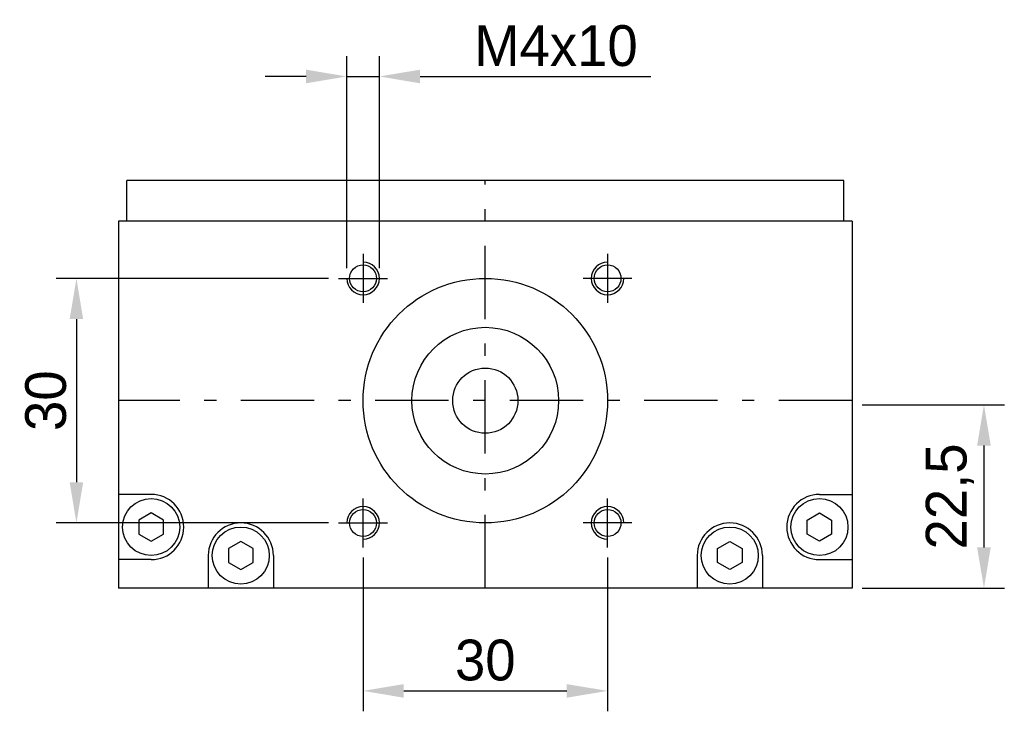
# Model space of a CAD drawing. Extents: x -56 to 589, y 202 to 472.
# Tile 3 of 4: x 86 to 207, y 359 to 444. Entities that reach past the tile are written whole.
import ezdxf

# ---------------------------------------------------------------- set-up
doc = ezdxf.new("R2010")
doc.units = 0
doc.header["$LTSCALE"] = 1.5
doc.linetypes.add('PL2', pattern=[11, 6, -2, 1, -2])
doc.linetypes.add('TR2', pattern=[5, 3, -2])
doc.layers.get('0').update_dxf_attribs({"linetype": 'CONTINUOUS'})
doc.layers.get('DEFPOINTS').update_dxf_attribs({"linetype": 'CONTINUOUS'})
for name, color, linetype in [('ASSI', 241, 'PL2'), ('QUOTE', 60, 'CONTINUOUS'), ('TRATTEGGI', 1, 'TR2')]:
    doc.layers.add(name, color=color, linetype=linetype)
doc.dimstyles.get("Standard").update_dxf_attribs({"dimtxt": 0.18, "dimasz": 0.18, "dimexe": 0.18, "dimexo": 0.0625, "dimgap": 0.09, "dimtad": 0, "dimtih": 1, "dimtoh": 1, "dimdec": 4, "dimzin": 0, "dimdsep": 46, "dimtxsty": 'STANDARD', "dimcen": 0.09, "dimadec": 0, "dimazin": 0, "dimtfac": 1, "dimtdec": 4, "dimtofl": 0, "dimtmove": 0, "dimatfit": 3, "dimfxl": 1, "dimtolj": 1, "dimtzin": 0, "dimarcsym": 0})

# ---------------------------------------------------------------- blocks, each defined once
blk = doc.blocks.new('*D84')
at = {"color": 0, "linetype": 'ByBlock', "transparency": 16777216}
for p, q in [((189.11, 396.57), (206.55, 396.57)), ((204.05, 391.57), (204.05, 379.07)), ((189.11, 374.07), (206.55, 374.07))]:
    blk.add_line(p, q, dxfattribs=at)
for points in [[(203.21, 391.57), (204.88, 391.57), (204.05, 396.57)], [(203.21, 379.07), (204.88, 379.07), (204.05, 374.07)]]:
    blk.add_solid(points, dxfattribs=at)
at = {"layer": 'DEFPOINTS', "color": 0, "linetype": 'ByBlock', "transparency": 16777216}
for p in [(187.86, 396.57), (187.86, 374.07), (204.05, 374.07)]:
    blk.add_point(p, dxfattribs=at)
at = {"color": 0, "linetype": 'ByBlock', "transparency": 16777216, "insert": (199.88, 385.32), "char_height": 5, "attachment_point": 5, "rotation": 90}
blk.add_mtext('\\A1;22,5', dxfattribs=at)
blk = doc.blocks.new('*D86')
at = {"color": 0, "linetype": 'ByBlock', "transparency": 16777216}
for p, q in [((127.86, 377.82), (127.86, 358.97)), ((157.86, 377.82), (157.86, 358.97)), ((132.86, 361.47), (152.86, 361.47))]:
    blk.add_line(p, q, dxfattribs=at)
for points in [[(132.86, 362.3), (132.86, 360.63), (127.86, 361.47)], [(152.86, 362.3), (152.86, 360.63), (157.86, 361.47)]]:
    blk.add_solid(points, dxfattribs=at)
at = {"layer": 'DEFPOINTS', "color": 0, "linetype": 'ByBlock', "transparency": 16777216}
for p in [(127.86, 379.07), (157.86, 379.07), (157.86, 361.47)]:
    blk.add_point(p, dxfattribs=at)
at = {"color": 0, "linetype": 'ByBlock', "transparency": 16777216, "insert": (142.86, 365.22), "char_height": 5, "attachment_point": 5}
blk.add_mtext('\\A1;30', dxfattribs=at)
blk = doc.blocks.new('*D87')
at = {"color": 0, "linetype": 'ByBlock', "transparency": 16777216}
for p, q in [((123.61, 412.07), (90.19, 412.07)), ((92.69, 407.07), (92.69, 387.07)), ((123.61, 382.07), (90.19, 382.07))]:
    blk.add_line(p, q, dxfattribs=at)
for points in [[(91.86, 407.07), (93.52, 407.07), (92.69, 412.07)], [(91.86, 387.07), (93.52, 387.07), (92.69, 382.07)]]:
    blk.add_solid(points, dxfattribs=at)
at = {"layer": 'DEFPOINTS', "color": 0, "linetype": 'ByBlock', "transparency": 16777216}
for p in [(124.86, 412.07), (92.69, 382.07), (124.86, 382.07)]:
    blk.add_point(p, dxfattribs=at)
at = {"color": 0, "linetype": 'ByBlock', "transparency": 16777216, "insert": (88.94, 397.07), "char_height": 5, "attachment_point": 5, "rotation": 90}
blk.add_mtext('\\A1;30', dxfattribs=at)
blk = doc.blocks.new('*D96')
at = {"color": 0, "linetype": 'ByBlock', "transparency": 16777216}
for p, q in [((125.86, 413.32), (125.86, 439.34)), ((129.86, 413.32), (129.86, 439.34)), ((120.86, 436.84), (115.86, 436.84)), ((125.86, 436.84), (129.86, 436.84)), ((134.86, 436.84), (163.19, 436.84))]:
    blk.add_line(p, q, dxfattribs=at)
for points in [[(120.86, 437.67), (120.86, 436), (125.86, 436.84)], [(134.86, 437.67), (134.86, 436), (129.86, 436.84)]]:
    blk.add_solid(points, dxfattribs=at)
at = {"layer": 'DEFPOINTS', "color": 0, "linetype": 'ByBlock', "transparency": 16777216}
for p in [(129.86, 436.84), (125.86, 412.07), (129.86, 412.07)]:
    blk.add_point(p, dxfattribs=at)
at = {"color": 0, "linetype": 'ByBlock', "transparency": 16777216, "insert": (151.53, 440.59), "char_height": 5, "attachment_point": 5}
blk.add_mtext('\\A1;M4x10', dxfattribs=at)

msp = doc.modelspace()

# ---------------------------------------------------------------- linework, layer by layer
at = {"color": 0}
for p, q in [((186.86, 424.07), (98.86, 424.07)), ((98.86, 419.07), (98.86, 424.07)), ((186.86, 419.07), (186.86, 424.07)), ((187.86, 419.07), (97.86, 419.07)), ((97.86, 419.07), (97.86, 374.07)), ((97.86, 418.42), (97.86, 374.47)), ((187.86, 419.07), (187.86, 374.07)), ((97.86, 410.57), (97.86, 385.14)), ((101.86, 385.57), (97.86, 385.57)), ((183.86, 385.57), (187.86, 385.57)), ((97.86, 378.99), (97.86, 375.57)), ((101.86, 377.57), (97.86, 377.57)), ((108.86, 378.07), (108.86, 374.07)), ((116.86, 378.07), (116.86, 374.07)), ((168.86, 378.07), (168.86, 374.07)), ((176.86, 378.07), (176.86, 374.07)), ((183.86, 377.57), (187.86, 377.57)), ((187.86, 374.07), (97.86, 374.07))]:
    msp.add_line(p, q, dxfattribs=at)
for points in [[(100.36, 380.7), (101.86, 379.84), (103.36, 380.7), (103.36, 382.43), (101.86, 383.3), (100.36, 382.43)], [(185.36, 380.7), (183.86, 379.84), (182.36, 380.7), (182.36, 382.43), (183.86, 383.3), (185.36, 382.43)], [(111.36, 377.2), (112.86, 376.34), (114.36, 377.2), (114.36, 378.93), (112.86, 379.8), (111.36, 378.93)], [(174.36, 377.2), (172.86, 376.34), (171.36, 377.2), (171.36, 378.93), (172.86, 379.8), (174.36, 378.93)]]:
    msp.add_lwpolyline(points, close=True, dxfattribs=at)
for centre, radius in [((127.86, 412.07), 1.65), ((157.86, 412.07), 1.65), ((142.86, 397.07), 15), ((142.86, 397.07), 9), ((142.86, 397.07), 4), ((101.86, 381.57), 3.5), ((183.86, 381.57), 3.5), ((127.86, 382.07), 1.65), ((157.86, 382.07), 1.65), ((112.86, 378.07), 3.5), ((172.86, 378.07), 3.5)]:
    msp.add_circle(centre, radius, dxfattribs=at)
for centre, start, end in [((101.86, 381.57), 270, 90), ((183.86, 381.57), 90, 270), ((112.86, 378.07), 0, 180), ((172.86, 378.07), 0, 180)]:
    msp.add_arc(centre, 4, start, end, dxfattribs=at)
at = {"layer": 'ASSI', "color": 0}
for p, q in [((142.86, 374.07), (142.86, 424.07)), ((127.86, 415.07), (127.86, 409.07)), ((157.86, 415.07), (157.86, 409.07)), ((124.86, 412.07), (130.86, 412.07)), ((160.86, 412.07), (154.86, 412.07)), ((187.86, 397.07), (97.86, 397.07)), ((127.86, 379.07), (127.86, 385.07)), ((157.86, 379.07), (157.86, 385.07)), ((124.86, 382.07), (130.86, 382.07)), ((160.86, 382.07), (154.86, 382.07))]:
    msp.add_line(p, q, dxfattribs=at)
at = {"layer": 'TRATTEGGI', "color": 0, "linetype": 'Continuous'}
for centre, start, end in [((127.86, 412.07), 180, 90), ((157.86, 412.07), 90, 360), ((127.86, 382.07), 270, 180), ((157.86, 382.07), 360, 270)]:
    msp.add_arc(centre, 2, start, end, dxfattribs=at)

# ---------------------------------------------------------------- dimensions: what is measured, and where the dimension line sits
at = {"layer": 'QUOTE', "color": 0}
dim = msp.add_linear_dim(base=(129.86, 436.84), p1=(125.86, 412.07), p2=(129.86, 412.07), text='M<>x10', dimstyle='STANDARD', override={"dimscale": 2, "dimtxt": 2.5, "dimasz": 2.5, "dimexe": 1.25, "dimexo": 0.625, "dimgap": 0.625, "dimtad": 1, "dimtih": 0, "dimtoh": 0, "dimdec": 1, "dimzin": 8, "dimlunit": 6, "dimcen": 2.5, "dimtofl": 1}, dxfattribs=at)
dim.commit()
dim.dimension.update_dxf_attribs({"geometry": '*D96', "text_midpoint": (151.53, 440.59)})
for base, p1, p2, picture, middle in [((92.69, 382.07), (124.86, 412.07), (124.86, 382.07), '*D87', (88.94, 397.07)), ((204.05, 374.07), (187.86, 396.57), (187.86, 374.07), '*D84', (199.88, 385.32))]:
    dim = msp.add_linear_dim(base=base, p1=p1, p2=p2, angle=90, dimstyle='STANDARD', override={"dimscale": 2, "dimtxt": 2.5, "dimasz": 2.5, "dimexe": 1.25, "dimexo": 0.625, "dimgap": 0.625, "dimtad": 1, "dimtih": 0, "dimtoh": 0, "dimdec": 1, "dimzin": 8, "dimlunit": 6, "dimcen": 2.5, "dimtofl": 1}, dxfattribs=at)
    dim.commit()
    dim.dimension.update_dxf_attribs({"geometry": picture, "text_midpoint": middle})
dim = msp.add_linear_dim(base=(157.86, 361.47), p1=(127.86, 379.07), p2=(157.86, 379.07), dimstyle='STANDARD', override={"dimscale": 2, "dimtxt": 2.5, "dimasz": 2.5, "dimexe": 1.25, "dimexo": 0.625, "dimgap": 0.625, "dimtad": 1, "dimtih": 0, "dimtoh": 0, "dimdec": 1, "dimzin": 8, "dimlunit": 6, "dimcen": 2.5, "dimtofl": 1}, dxfattribs=at)
dim.commit()
dim.dimension.update_dxf_attribs({"geometry": '*D86', "text_midpoint": (142.86, 365.22)})

doc.saveas('drawing.dxf')
